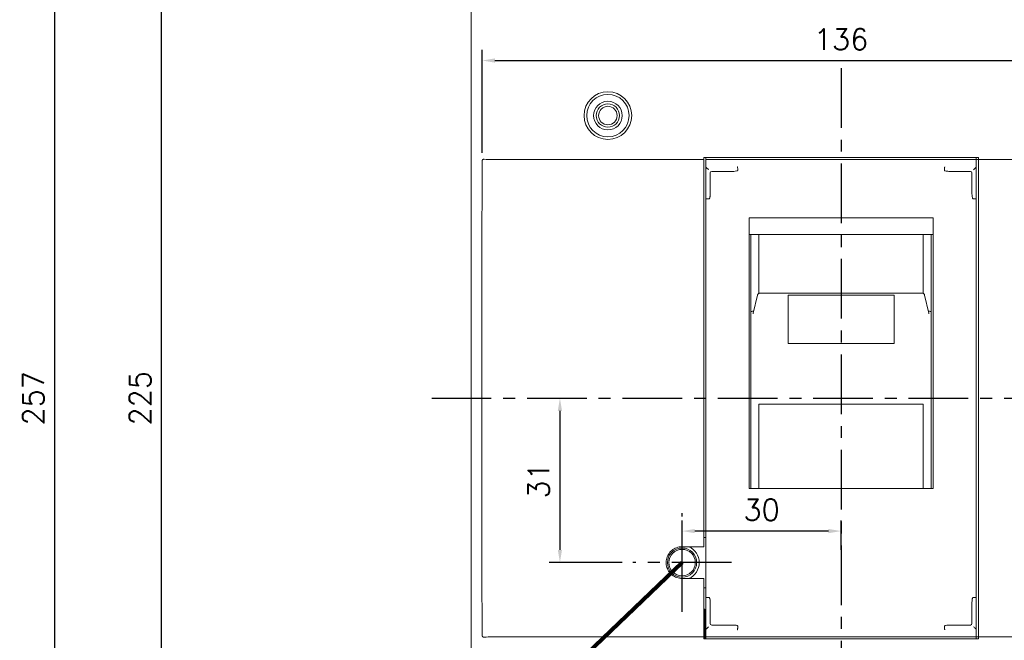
# Model space of a CAD drawing. Extents: x -2149 to 2710, y -907 to 1857.
# Tile 15 of 20: x -1012 to -826, y 1328 to 1445. Entities that reach past the tile are written whole.
import ezdxf

# ---------------------------------------------------------------- set-up
doc = ezdxf.new("R2010")
doc.units = 0
doc.header["$LTSCALE"] = 3
doc.header["$MEASUREMENT"] = 0
doc.linetypes.add('CENTER', pattern=[2, 1.25, -0.25, 0.25, -0.25])
doc.layers.get('0').update_dxf_attribs({"linetype": 'CONTINUOUS'})
doc.layers.get('Defpoints').update_dxf_attribs({"linetype": 'CONTINUOUS'})
doc.layers.add('cen', color=1, linetype='CENTER')
doc.layers.add('di', color=3, linetype='CONTINUOUS')
doc.styles.add('KIM', font='ROMANS.shx', dxfattribs={"height": 5, "bigfont": 'GSG1.shx'})
doc.styles.get("Standard").update_dxf_attribs({"font": 'romans.shx', "height": 4, "bigfont": 'ghs.shx'})
doc.dimstyles.get("Standard").update_dxf_attribs({"dimtxt": 0.18, "dimasz": 0.18, "dimexe": 0.18, "dimexo": 0.0625, "dimgap": 0.09, "dimtad": 0, "dimtih": 1, "dimtoh": 1, "dimdec": 4, "dimzin": 0, "dimdsep": 46, "dimtxsty": 'Standard', "dimcen": 0.09, "dimadec": 0, "dimazin": 0, "dimtfac": 1, "dimtdec": 4, "dimtofl": 0, "dimtmove": 0, "dimatfit": 3, "dimfxl": 0, "dimtolj": 1, "dimtzin": 0, "dimarcsym": 0})
doc.dimstyles.new('STANDARD$0', dxfattribs={"dimtxt": 5, "dimasz": 5, "dimexe": 1, "dimexo": 2, "dimgap": 2, "dimtad": 1, "dimdec": 4, "dimzin": 12, "dimdsep": 46, "dimtxsty": 'KIM', "dimcen": -1, "dimdle": 0.1, "dimadec": 0, "dimazin": 0, "dimtfac": 1, "dimtdec": 4, "dimtmove": 0, "dimatfit": 3, "dimfxl": 0, "dimtolj": 1, "dimtzin": 0, "dimarcsym": 0})

# ---------------------------------------------------------------- blocks, each defined once
blk = doc.blocks.new('*D16')
at = {"layer": 'Defpoints', "color": 0}
for p in [(-882.46, 1327.78), (-831.06, 1327.78), (-831.06, 1303.33)]:
    blk.add_point(p, dxfattribs=at)
at = {"layer": 'di'}
for p, q in [((-882.46, 1325.78), (-882.46, 1301.33)), ((-831.06, 1325.78), (-831.06, 1301.33)), ((-880.06, 1303.33), (-833.46, 1303.33))]:
    blk.add_line(p, q, dxfattribs=at)
for points in [[(-880.06, 1303.73), (-880.06, 1302.93), (-882.46, 1303.33)], [(-833.46, 1303.73), (-833.46, 1302.93), (-831.06, 1303.33)]]:
    blk.add_solid(points, dxfattribs=at)
at = {"layer": 'di', "insert": (-856.96, 1307.33), "char_height": 4, "attachment_point": 5}
blk.add_mtext('\\A1;51.5', dxfattribs=at)
blk = doc.blocks.new('*D22')
at = {"layer": 'Defpoints', "color": 0}
for p in [(-923.68, 1501.48), (-1005.37, 1244.88), (-923.68, 1244.88)]:
    blk.add_point(p, dxfattribs=at)
at = {"layer": 'di'}
for p, q in [((-925.68, 1501.48), (-1007.37, 1501.48)), ((-1005.37, 1499.08), (-1005.37, 1247.28)), ((-925.68, 1244.88), (-1007.37, 1244.88))]:
    blk.add_line(p, q, dxfattribs=at)
for points in [[(-1005.77, 1499.08), (-1004.97, 1499.08), (-1005.37, 1501.48)], [(-1005.77, 1247.28), (-1004.97, 1247.28), (-1005.37, 1244.88)]]:
    blk.add_solid(points, dxfattribs=at)
at = {"layer": 'di', "insert": (-1009.37, 1373.18), "char_height": 4, "attachment_point": 5, "rotation": 90}
blk.add_mtext('\\A1;257', dxfattribs=at)
blk = doc.blocks.new('*D23')
at = {"layer": 'Defpoints', "color": 0}
for p in [(-985.21, 1485.68), (-909.26, 1485.68), (-909.26, 1260.68)]:
    blk.add_point(p, dxfattribs=at)
at = {"layer": 'di'}
for p, q in [((-911.26, 1485.68), (-987.21, 1485.68)), ((-985.21, 1263.08), (-985.21, 1483.28)), ((-911.26, 1260.68), (-987.21, 1260.68))]:
    blk.add_line(p, q, dxfattribs=at)
for points in [[(-985.61, 1483.28), (-984.81, 1483.28), (-985.21, 1485.68)], [(-985.61, 1263.08), (-984.81, 1263.08), (-985.21, 1260.68)]]:
    blk.add_solid(points, dxfattribs=at)
at = {"layer": 'di', "insert": (-989.21, 1373.18), "char_height": 4, "attachment_point": 5, "rotation": 90}
blk.add_mtext('\\A1;225', dxfattribs=at)
blk = doc.blocks.new('*D45')
at = {"layer": 'Defpoints', "color": 0}
for p in [(-789.25, 1436.86), (-924.67, 1417.44), (-789.25, 1417.25)]:
    blk.add_point(p, dxfattribs=at)
at = {"layer": 'di'}
for p, q in [((-924.67, 1419.44), (-924.67, 1438.86)), ((-789.25, 1419.25), (-789.25, 1438.86)), ((-922.27, 1436.86), (-791.65, 1436.86))]:
    blk.add_line(p, q, dxfattribs=at)
for points in [[(-922.27, 1437.26), (-922.27, 1436.46), (-924.67, 1436.86)], [(-791.65, 1437.26), (-791.65, 1436.46), (-789.25, 1436.86)]]:
    blk.add_solid(points, dxfattribs=at)
at = {"layer": 'di', "insert": (-856.96, 1440.86), "char_height": 4, "attachment_point": 5}
blk.add_mtext('\\A1;136', dxfattribs=at)
blk = doc.blocks.new('*D47')
at = {"layer": 'Defpoints', "color": 0}
for p in [(-886.96, 1348.13), (-886.96, 1342.18), (-856.96, 1342.6)]:
    blk.add_point(p, dxfattribs=at)
at = {"layer": 'di'}
for p, q in [((-886.96, 1344.18), (-886.96, 1350.13)), ((-856.96, 1344.6), (-856.96, 1350.13)), ((-859.36, 1348.13), (-884.56, 1348.13))]:
    blk.add_line(p, q, dxfattribs=at)
for points in [[(-884.56, 1348.53), (-884.56, 1347.73), (-886.96, 1348.13)], [(-859.36, 1348.53), (-859.36, 1347.73), (-856.96, 1348.13)]]:
    blk.add_solid(points, dxfattribs=at)
at = {"layer": 'di', "insert": (-871.96, 1352.13), "char_height": 4, "attachment_point": 5}
blk.add_mtext('\\A1;30', dxfattribs=at)
blk = doc.blocks.new('*D117')
at = {"layer": 'Defpoints', "color": 0}
for p in [(-910.01, 1373.18), (-910.01, 1342.18), (-896.26, 1342.18)]:
    blk.add_point(p, dxfattribs=at)
at = {"layer": 'di'}
for p, q in [((-910.01, 1370.78), (-910.01, 1344.58)), ((-898.26, 1342.18), (-912.01, 1342.18))]:
    blk.add_line(p, q, dxfattribs=at)
for points in [[(-910.41, 1370.78), (-909.61, 1370.78), (-910.01, 1373.18)], [(-910.41, 1344.58), (-909.61, 1344.58), (-910.01, 1342.18)]]:
    blk.add_solid(points, dxfattribs=at)
at = {"layer": 'di', "insert": (-914.01, 1357.68), "char_height": 4, "attachment_point": 5, "rotation": 90}
blk.add_mtext('\\A1;31', dxfattribs=at)

msp = doc.modelspace()

# ---------------------------------------------------------------- linework, layer by layer
at = {"color": 7, "linetype": 'Continuous', "lineweight": 15}
for p, q in [((-926.759, 1284.649), (-926.759, 1461.719)), ((-922.759, 1418.184), (-882.859, 1418.184)), ((-831.059, 1418.584), (-882.859, 1418.584)), ((-882.859, 1418.584), (-882.859, 1418.184)), ((-882.859, 1418.184), (-882.859, 1417.755)), ((-882.859, 1417.755), (-882.859, 1417.47)), ((-882.459, 1418.184), (-882.459, 1418.584)), ((-882.459, 1416.773), (-882.459, 1418.184)), ((-882.459, 1418.184), (-831.459, 1418.184)), ((-831.459, 1418.584), (-831.459, 1418.184)), ((-831.459, 1416.773), (-831.459, 1418.184)), ((-831.059, 1418.184), (-831.459, 1418.184)), ((-831.059, 1418.184), (-831.059, 1418.584)), ((-831.059, 1418.184), (-791.159, 1418.184)), ((-831.059, 1417.755), (-831.059, 1418.184)), ((-831.059, 1417.47), (-831.059, 1417.755)), ((-882.859, 1417.47), (-882.859, 1345.184)), ((-882.459, 1412.786), (-882.459, 1416.773)), ((-879.37, 1415.965), (-881.359, 1415.965)), ((-877.305, 1415.965), (-879.37, 1415.965)), ((-876.459, 1416.364), (-876.459, 1416.359)), ((-876.459, 1416.173), (-876.459, 1416.359)), ((-837.459, 1416.359), (-837.459, 1416.364)), ((-837.459, 1416.173), (-837.459, 1416.359)), ((-834.548, 1415.965), (-836.613, 1415.965)), ((-832.559, 1415.965), (-834.548, 1415.965)), ((-831.459, 1416.773), (-831.459, 1412.786)), ((-831.059, 1328.898), (-831.059, 1417.47)), ((-881.659, 1415.665), (-881.659, 1412.786)), ((-832.259, 1412.786), (-832.259, 1415.665)), ((-882.459, 1410.807), (-882.459, 1412.786)), ((-881.659, 1412.786), (-881.659, 1411.828)), ((-832.259, 1411.828), (-832.259, 1412.786)), ((-831.459, 1412.786), (-831.459, 1410.807)), ((-882.459, 1335.561), (-882.459, 1410.807)), ((-881.959, 1410.765), (-881.859, 1410.765)), ((-831.959, 1410.765), (-832.059, 1410.765)), ((-831.459, 1410.807), (-831.459, 1335.561)), ((-839.609, 1407.182), (-874.309, 1407.182)), ((-874.309, 1356.184), (-874.309, 1407.182)), ((-839.609, 1356.184), (-839.609, 1407.182)), ((-839.609, 1404.082), (-874.309, 1404.082)), ((-873.959, 1391.018), (-873.959, 1404.082)), ((-872.459, 1404.082), (-872.459, 1392.964)), ((-841.459, 1404.082), (-841.459, 1392.974)), ((-839.959, 1404.082), (-839.959, 1391.018)), ((-872.731, 1392.618), (-873.534, 1389.233)), ((-841.676, 1393.005), (-872.243, 1393.005)), ((-846.959, 1392.64), (-866.959, 1392.64)), ((-866.959, 1392.64), (-866.959, 1392.349)), ((-866.959, 1392.639), (-846.959, 1392.639)), ((-866.959, 1383.85), (-866.959, 1392.349)), ((-846.959, 1392.349), (-846.959, 1392.64)), ((-846.959, 1392.349), (-846.959, 1383.85)), ((-840.384, 1389.232), (-841.188, 1392.618)), ((-873.959, 1389.565), (-873.959, 1391.018)), ((-839.959, 1391.018), (-839.959, 1389.565)), ((-873.959, 1389.46), (-873.959, 1389.565)), ((-873.904, 1389.565), (-873.959, 1389.565)), ((-873.959, 1389.054), (-873.959, 1389.46)), ((-873.959, 1377.479), (-873.959, 1389.054)), ((-873.529, 1389.232), (-873.548, 1389.119)), ((-840.014, 1389.565), (-839.959, 1389.565)), ((-839.959, 1389.565), (-839.959, 1389.46)), ((-839.959, 1389.46), (-839.959, 1389.054)), ((-839.959, 1389.054), (-839.959, 1377.479)), ((-924.759, 1363.918), (-924.759, 1382.451)), ((-866.959, 1383.85), (-866.959, 1383.524)), ((-866.959, 1383.524), (-846.959, 1383.524)), ((-846.959, 1383.524), (-846.959, 1383.85)), ((-873.959, 1376.941), (-873.959, 1377.479)), ((-873.959, 1372.29), (-873.959, 1376.941)), ((-839.959, 1377.479), (-839.959, 1376.941)), ((-839.959, 1376.941), (-839.959, 1372.29)), ((-873.959, 1370.334), (-873.959, 1372.29)), ((-841.459, 1372.06), (-872.459, 1372.06)), ((-872.459, 1370.334), (-872.459, 1372.06)), ((-841.459, 1370.334), (-841.459, 1372.06)), ((-839.959, 1370.334), (-839.959, 1372.29)), ((-873.959, 1356.184), (-873.959, 1370.334)), ((-872.459, 1370.334), (-872.459, 1356.184)), ((-841.459, 1370.334), (-841.459, 1356.184)), ((-839.959, 1370.334), (-839.959, 1356.184)), ((-874.309, 1356.184), (-839.609, 1356.184)), ((-882.459, 1346.934), (-882.859, 1346.934)), ((-886.959, 1345.184), (-882.859, 1345.184)), ((-882.859, 1339.184), (-886.959, 1339.184)), ((-882.859, 1339.184), (-882.859, 1328.898)), ((-882.859, 1337.434), (-882.459, 1337.434)), ((-882.459, 1333.582), (-882.459, 1335.561)), ((-881.859, 1335.603), (-881.959, 1335.603)), ((-881.659, 1334.54), (-881.659, 1333.582)), ((-832.259, 1333.582), (-832.259, 1334.54)), ((-832.059, 1335.603), (-831.959, 1335.603)), ((-831.459, 1335.561), (-831.459, 1333.582)), ((-882.659, 1333.384), (-882.859, 1333.384)), ((-882.659, 1327.784), (-882.659, 1333.384)), ((-882.459, 1329.595), (-882.459, 1333.582)), ((-881.659, 1333.582), (-881.659, 1330.703)), ((-832.259, 1330.703), (-832.259, 1333.582)), ((-831.459, 1333.582), (-831.459, 1329.595)), ((-881.359, 1330.403), (-879.37, 1330.403)), ((-879.37, 1330.403), (-877.305, 1330.403)), ((-836.613, 1330.403), (-834.548, 1330.403)), ((-834.548, 1330.403), (-832.559, 1330.403)), ((-882.859, 1328.898), (-882.859, 1328.613)), ((-882.859, 1328.613), (-882.859, 1328.184)), ((-882.459, 1328.184), (-882.459, 1329.595)), ((-876.459, 1330.009), (-876.459, 1330.195)), ((-876.459, 1330.009), (-876.459, 1330.005)), ((-837.459, 1330.009), (-837.459, 1330.195)), ((-837.459, 1330.005), (-837.459, 1330.009)), ((-831.459, 1328.184), (-831.459, 1329.595)), ((-831.059, 1328.613), (-831.059, 1328.898)), ((-831.059, 1328.184), (-831.059, 1328.613)), ((-922.759, 1328.184), (-882.859, 1328.184)), ((-882.859, 1328.184), (-882.859, 1327.784)), ((-882.859, 1327.784), (-831.059, 1327.784)), ((-882.459, 1328.184), (-831.459, 1328.184)), ((-882.459, 1327.784), (-882.459, 1328.184)), ((-831.059, 1328.184), (-831.459, 1328.184)), ((-831.459, 1328.184), (-831.459, 1327.784)), ((-831.059, 1328.184), (-791.159, 1328.184)), ((-831.059, 1327.784), (-831.059, 1328.184))]:
    msp.add_line(p, q, dxfattribs=at)
at = {"color": 7, "linetype": 'Continuous', "lineweight": 15, "flags": 128}
for points in [[(-881.959, 1416.266), (-882.046, 1416.353), (-882.13, 1416.437), (-882.209, 1416.516), (-882.281, 1416.587), (-882.342, 1416.649), (-882.392, 1416.699), (-882.429, 1416.736), (-882.452, 1416.758)], [(-831.959, 1416.266), (-831.86, 1416.365), (-831.765, 1416.46), (-831.678, 1416.547), (-831.601, 1416.624), (-831.539, 1416.686), (-831.494, 1416.731), (-831.467, 1416.758)], [(-872.731, 1392.618), (-872.734, 1392.601), (-872.744, 1392.504)], [(-882.452, 1329.61), (-882.429, 1329.633), (-882.392, 1329.669), (-882.342, 1329.719), (-882.281, 1329.781), (-882.209, 1329.852), (-882.13, 1329.931), (-882.046, 1330.016), (-881.959, 1330.102)], [(-831.467, 1329.61), (-831.494, 1329.637), (-831.539, 1329.682), (-831.601, 1329.744), (-831.678, 1329.821), (-831.765, 1329.908), (-831.86, 1330.003), (-831.959, 1330.102)]]:
    msp.add_lwpolyline(points, dxfattribs=at)
at = {"color": 7, "linetype": 'Continuous', "lineweight": 15}
for centre, radius in [((-900.959, 1426.484), 4.5), ((-900.959, 1426.484), 4), ((-900.959, 1426.484), 2.7), ((-900.959, 1426.484), 2.2), ((-900.959, 1426.484), 1.75), ((-886.959, 1342.184), 2.75), ((-886.959, 1342.184), 2.5)]:
    msp.add_circle(centre, radius, dxfattribs=at)
for centre, radius, start, end in [((-881.359, 1415.665), 0.3, 90, 180), ((-832.559, 1415.665), 0.3, 0, 90), ((-886.959, 1342.184), 3.25, 292.61986, 67.38014), ((-881.359, 1330.703), 0.3, 180, 270), ((-832.559, 1330.703), 0.3, 270, 0)]:
    msp.add_arc(centre, radius, start, end, dxfattribs=at)
for centre, major_axis, start_param, end_param in [((-922.759, 1418.889), (4, 0), 4.3083733, 4.712389), ((-881.959, 1416.773), (0.5, 0), 3.1415927, 3.3161256), ((-831.959, 1416.773), (0.5, 0), 6.1086524, 6.2831853), ((-881.959, 1329.595), (0.5, 0), 2.9670597, 3.1415927), ((-831.959, 1329.595), (0.5, 0), 0, 0.1745329), ((-922.759, 1327.479), (4, 0), 1.5707963, 1.974812)]:
    msp.add_ellipse(centre, major_axis=major_axis, ratio=0.176327, start_param=start_param, end_param=end_param, dxfattribs=at)
for points, knots in [([(-924.759, 1382.451), (-924.76, 1385.117), (-924.763, 1396.96), (-924.709, 1408.803), (-924.667, 1417.978)], [0, 0, 0, 0, 0.2251735, 1, 1, 1, 1]), ([(-924.667, 1417.978), (-924.664, 1418.005), (-924.659, 1418.057), (-924.622, 1418.127), (-924.561, 1418.188), (-924.463, 1418.238), (-924.379, 1418.24), (-924.332, 1418.241)], [0, 0, 0, 0, 0.1543721, 0.3085984, 0.4663541, 0.6970711, 1, 1, 1, 1]), ([(-876.459, 1416.173), (-876.46, 1416.165), (-876.462, 1416.148), (-876.482, 1416.119), (-876.543, 1416.071), (-876.788, 1415.984), (-877.059, 1415.966), (-877.276, 1415.965), (-877.305, 1415.965)], [0, 0, 0, 0, 0.0251163, 0.0564539, 0.1119889, 0.2796751, 0.9032409, 1, 1, 1, 1]), ([(-876.459, 1416.364), (-876.462, 1416.419), (-876.467, 1416.531), (-876.485, 1416.676), (-876.507, 1416.783), (-876.524, 1416.824), (-876.533, 1416.834), (-876.534, 1416.834)], [0, 0, 0, 0, 0.2467077, 0.4933533, 0.7417496, 0.9879911, 1, 1, 1, 1]), ([(-837.459, 1416.364), (-837.457, 1416.419), (-837.451, 1416.531), (-837.434, 1416.676), (-837.412, 1416.783), (-837.394, 1416.824), (-837.385, 1416.834), (-837.385, 1416.834)], [0, 0, 0, 0, 0.2467077, 0.4933533, 0.7417496, 0.9879911, 1, 1, 1, 1]), ([(-836.613, 1415.965), (-836.747, 1415.968), (-836.977, 1415.973), (-837.23, 1416.017), (-837.365, 1416.07), (-837.415, 1416.099), (-837.446, 1416.132), (-837.458, 1416.154), (-837.459, 1416.169), (-837.459, 1416.173)], [0, 0, 0, 0, 0.4411753, 0.7628749, 0.8374587, 0.9200434, 0.9526419, 0.9855997, 1, 1, 1, 1]), ([(-881.959, 1410.765), (-882.015, 1410.765), (-882.127, 1410.766), (-882.276, 1410.773), (-882.39, 1410.784), (-882.447, 1410.796), (-882.459, 1410.804), (-882.459, 1410.807), (-882.459, 1410.807)], [0, 0, 0, 0, 0.2127018, 0.4253851, 0.6387474, 0.8535852, 0.9884816, 1, 1, 1, 1]), ([(-881.659, 1411.828), (-881.661, 1411.694), (-881.663, 1411.487), (-881.684, 1411.229), (-881.707, 1411.07), (-881.731, 1410.962), (-881.757, 1410.881), (-881.782, 1410.826), (-881.809, 1410.789), (-881.83, 1410.772), (-881.849, 1410.765), (-881.857, 1410.765), (-881.859, 1410.765)], [0, 0, 0, 0, 0.3578411, 0.5576853, 0.6944336, 0.7888065, 0.8545949, 0.9213191, 0.9493896, 0.9776978, 0.9936882, 1, 1, 1, 1]), ([(-832.059, 1410.765), (-832.066, 1410.765), (-832.081, 1410.767), (-832.105, 1410.785), (-832.148, 1410.84), (-832.233, 1411.089), (-832.255, 1411.433), (-832.258, 1411.729), (-832.259, 1411.828)], [0, 0, 0, 0, 0.0177754, 0.0395275, 0.078769, 0.2038036, 0.7338858, 1, 1, 1, 1]), ([(-831.459, 1410.807), (-831.459, 1410.807), (-831.46, 1410.804), (-831.471, 1410.796), (-831.529, 1410.784), (-831.643, 1410.773), (-831.792, 1410.766), (-831.903, 1410.765), (-831.959, 1410.765)], [0, 0, 0, 0, 0.0115184, 0.1464148, 0.3612526, 0.5746149, 0.7872982, 1, 1, 1, 1]), ([(-872.243, 1392.997), (-872.27, 1392.999), (-872.354, 1393.004), (-872.477, 1392.954), (-872.591, 1392.872), (-872.664, 1392.782), (-872.709, 1392.695), (-872.724, 1392.642), (-872.731, 1392.618)], [0, 0, 0, 0, 0.1216556, 0.3705057, 0.5715581, 0.7415871, 0.8842943, 1, 1, 1, 1]), ([(-841.188, 1392.618), (-841.193, 1392.637), (-841.208, 1392.69), (-841.259, 1392.794), (-841.361, 1392.905), (-841.51, 1392.99), (-841.621, 1392.998), (-841.675, 1393.002)], [0, 0, 0, 0, 0.094734, 0.2576675, 0.5090419, 0.7607794, 1, 1, 1, 1]), ([(-873.904, 1389.565), (-873.818, 1389.565), (-873.655, 1389.567), (-873.517, 1389.576), (-873.452, 1389.581)], [0, 0, 0, 0, 0.5230726, 1, 1, 1, 1]), ([(-840.467, 1389.581), (-840.401, 1389.576), (-840.264, 1389.567), (-840.1, 1389.565), (-840.014, 1389.565)], [0, 0, 0, 0, 0.4769274, 1, 1, 1, 1]), ([(-840.371, 1389.119), (-840.371, 1389.135), (-840.371, 1389.173), (-840.383, 1389.21), (-840.391, 1389.231)], [0, 0, 0, 0, 0.42093188, 1, 1, 1, 1]), ([(-924.667, 1328.39), (-924.686, 1330.959), (-924.774, 1342.802), (-924.766, 1354.645), (-924.759, 1363.918)], [0, 0, 0, 0, 0.2169918, 1, 1, 1, 1]), ([(-886.959, 1339.184), (-887.297, 1339.217), (-887.971, 1339.283), (-888.869, 1339.8), (-889.551, 1340.561), (-889.942, 1341.512), (-889.996, 1342.537), (-889.708, 1343.523), (-889.11, 1344.358), (-888.269, 1344.945), (-887.505, 1345.166), (-887.064, 1345.181), (-886.959, 1345.184)], [0, 0, 0, 0, 0.1073231, 0.2146458, 0.3219881, 0.4293712, 0.5367874, 0.6442128, 0.7516257, 0.8590095, 0.9663631, 1, 1, 1, 1]), ([(-881.959, 1335.603), (-882.015, 1335.603), (-882.127, 1335.602), (-882.276, 1335.595), (-882.39, 1335.584), (-882.447, 1335.573), (-882.459, 1335.565), (-882.459, 1335.561), (-882.459, 1335.561)], [0, 0, 0, 0, 0.2127017, 0.42538526, 0.63874748, 0.85358523, 0.98848077, 1, 1, 1, 1]), ([(-881.859, 1335.603), (-881.853, 1335.603), (-881.838, 1335.601), (-881.813, 1335.583), (-881.77, 1335.528), (-881.686, 1335.279), (-881.664, 1334.935), (-881.66, 1334.639), (-881.659, 1334.54)], [0, 0, 0, 0, 0.0177753, 0.0395272, 0.0787685, 0.2038085, 0.7338807, 1, 1, 1, 1]), ([(-832.259, 1334.54), (-832.258, 1334.674), (-832.256, 1334.881), (-832.235, 1335.139), (-832.212, 1335.298), (-832.187, 1335.406), (-832.162, 1335.487), (-832.137, 1335.542), (-832.109, 1335.579), (-832.088, 1335.596), (-832.07, 1335.603), (-832.062, 1335.603), (-832.059, 1335.603)], [0, 0, 0, 0, 0.3578406, 0.5576911, 0.6944327, 0.7888119, 0.8545939, 0.921324, 0.9493892, 0.9776973, 0.9936877, 1, 1, 1, 1]), ([(-831.459, 1335.561), (-831.459, 1335.561), (-831.46, 1335.565), (-831.471, 1335.573), (-831.529, 1335.584), (-831.643, 1335.595), (-831.792, 1335.602), (-831.903, 1335.603), (-831.959, 1335.603)], [0, 0, 0, 0, 0.01151923, 0.14641477, 0.36125252, 0.57461474, 0.7872983, 1, 1, 1, 1]), ([(-877.305, 1330.403), (-877.172, 1330.4), (-876.941, 1330.395), (-876.689, 1330.351), (-876.554, 1330.298), (-876.503, 1330.269), (-876.472, 1330.236), (-876.461, 1330.214), (-876.46, 1330.2), (-876.459, 1330.195)], [0, 0, 0, 0, 0.4411736, 0.7628717, 0.837452, 0.9200364, 0.9526347, 0.9855997, 1, 1, 1, 1]), ([(-837.459, 1330.195), (-837.458, 1330.203), (-837.456, 1330.22), (-837.437, 1330.249), (-837.376, 1330.297), (-837.131, 1330.384), (-836.86, 1330.402), (-836.642, 1330.403), (-836.613, 1330.403)], [0, 0, 0, 0, 0.02512428, 0.05645474, 0.11198942, 0.27967817, 0.90324136, 1, 1, 1, 1]), ([(-924.332, 1328.127), (-924.379, 1328.128), (-924.461, 1328.13), (-924.561, 1328.18), (-924.628, 1328.247), (-924.662, 1328.321), (-924.666, 1328.371), (-924.667, 1328.39)], [0, 0, 0, 0, 0.2994182, 0.5263862, 0.7070076, 0.8887845, 1, 1, 1, 1]), ([(-876.534, 1329.534), (-876.533, 1329.534), (-876.524, 1329.545), (-876.507, 1329.585), (-876.485, 1329.693), (-876.467, 1329.838), (-876.462, 1329.949), (-876.459, 1330.005)], [0, 0, 0, 0, 0.0120089, 0.2582532, 0.5066486, 0.7532932, 1, 1, 1, 1]), ([(-837.385, 1329.534), (-837.385, 1329.534), (-837.394, 1329.545), (-837.412, 1329.585), (-837.434, 1329.693), (-837.451, 1329.838), (-837.457, 1329.949), (-837.459, 1330.005)], [0, 0, 0, 0, 0.0120089, 0.2582532, 0.5066486, 0.7532932, 1, 1, 1, 1])]:
    msp.add_open_spline(points, degree=3, knots=knots, dxfattribs=at)
at = {"layer": 'cen', "ltscale": 3}
for p, q in [((-856.959, 1435.437), (-856.959, 1233.524)), ((-934.206, 1373.184), (-731.786, 1373.184)), ((-886.959, 1332.884), (-886.959, 1351.484)), ((-877.659, 1342.184), (-896.259, 1342.184))]:
    msp.add_line(p, q, dxfattribs=at)

# ---------------------------------------------------------------- dimensions: what is measured, and where the dimension line sits
at = {"layer": 'di'}
dim = msp.add_linear_dim(base=(-1005.372, 1244.884), p1=(-923.683, 1501.484), p2=(-923.683, 1244.884), angle=90, text='257', dimstyle='STANDARD$0', override={"dimtxt": 4, "dimasz": 2.4, "dimexe": 2, "dimdec": 2, "dimzin": 8, "dimtxsty": 'Standard', "dimcen": 0, "dimdle": 0, "dimclrd": 256, "dimclre": 256, "dimclrt": 256, "dimadec": 2, "dimazin": 2, "dimtfac": 0.6, "dimtdec": 2, "dimtzin": 8, "dimlwd": 65535, "dimlwe": 65535}, dxfattribs=at)
dim.commit()
dim.dimension.update_dxf_attribs({"geometry": '*D22', "text_midpoint": (-1005.372, 1373.184), "dimtype": 160})
for base, p1, p2, picture, middle in [((-985.208, 1485.684), (-909.259, 1260.684), (-909.259, 1485.684), '*D23', (-985.208, 1373.184)), ((-910.013, 1342.184), (-910.013, 1373.184), (-896.259, 1342.184), '*D117', (-910.013, 1357.684))]:
    dim = msp.add_linear_dim(base=base, p1=p1, p2=p2, angle=90, dimstyle='STANDARD$0', override={"dimtxt": 4, "dimasz": 2.4, "dimexe": 2, "dimdec": 2, "dimzin": 8, "dimtxsty": 'Standard', "dimcen": 0, "dimdle": 0, "dimclrd": 256, "dimclre": 256, "dimclrt": 256, "dimadec": 2, "dimazin": 2, "dimtfac": 0.6, "dimtdec": 2, "dimtzin": 8, "dimlwd": 65535, "dimlwe": 65535}, dxfattribs=at)
    dim.commit()
    dim.dimension.update_dxf_attribs({"geometry": picture, "text_midpoint": middle, "dimtype": 160})
dim = msp.add_linear_dim(base=(-789.246, 1436.855), p1=(-924.669, 1417.437), p2=(-789.246, 1417.254), text='136', dimstyle='STANDARD$0', override={"dimtxt": 4, "dimasz": 2.4, "dimexe": 2, "dimdec": 2, "dimzin": 8, "dimtxsty": 'Standard', "dimcen": 0, "dimdle": 0, "dimclrd": 256, "dimclre": 256, "dimclrt": 256, "dimadec": 2, "dimazin": 2, "dimtfac": 0.6, "dimtdec": 2, "dimtzin": 8, "dimlwd": 65535, "dimlwe": 65535}, dxfattribs=at)
dim.commit()
dim.dimension.update_dxf_attribs({"geometry": '*D45', "text_midpoint": (-856.958, 1440.855)})
dim = msp.add_linear_dim(base=(-886.959, 1348.129), p1=(-856.959, 1342.596), p2=(-886.959, 1342.184), dimstyle='STANDARD$0', override={"dimtxt": 4, "dimasz": 2.4, "dimexe": 2, "dimdec": 2, "dimzin": 8, "dimtxsty": 'Standard', "dimcen": 0, "dimdle": 0, "dimclrd": 256, "dimclre": 256, "dimclrt": 256, "dimadec": 2, "dimazin": 2, "dimtfac": 0.6, "dimtdec": 2, "dimtzin": 8, "dimlwd": 65535, "dimlwe": 65535}, dxfattribs=at)
dim.commit()
dim.dimension.update_dxf_attribs({"geometry": '*D47', "text_midpoint": (-871.959, 1352.129)})
dim = msp.add_linear_dim(base=(-831.059, 1303.332), p1=(-882.459, 1327.784), p2=(-831.059, 1327.784), text='51.5', dimstyle='STANDARD$0', override={"dimtxt": 4, "dimasz": 2.4, "dimexe": 2, "dimdec": 2, "dimzin": 8, "dimtxsty": 'Standard', "dimcen": 0, "dimdle": 0, "dimclrd": 256, "dimclre": 256, "dimclrt": 256, "dimadec": 2, "dimazin": 2, "dimtfac": 0.6, "dimtdec": 2, "dimtzin": 8, "dimlwd": 65535, "dimlwe": 65535}, dxfattribs=at)
dim.commit()
dim.dimension.update_dxf_attribs({"geometry": '*D16', "text_midpoint": (-856.959, 1303.332), "dimtype": 160})

# ---------------------------------------------------------------- leaders
at = {"layer": 'di', "annotation_type": 0, "has_hookline": 1, "hookline_direction": 1, "text_width": 44.667}
msp.add_leader([(-886.959, 1342.184), (-925.287, 1305.595), (-927.687, 1305.595)], dimstyle='Standard', override={"dimtxt": 4, "dimasz": 2.4, "dimexe": 2, "dimexo": 2, "dimgap": 2, "dimtad": 1, "dimtih": 0, "dimtoh": 0, "dimdec": 2, "dimzin": 8, "dimcen": 0, "dimclrd": 256, "dimclre": 256, "dimclrt": 256, "dimadec": 2, "dimazin": 2, "dimtfac": 0.6, "dimtdec": 2, "dimtofl": 1, "dimtzin": 8, "dimlwd": 65535, "dimlwe": 65535}, dxfattribs=at)

doc.saveas('drawing.dxf')
